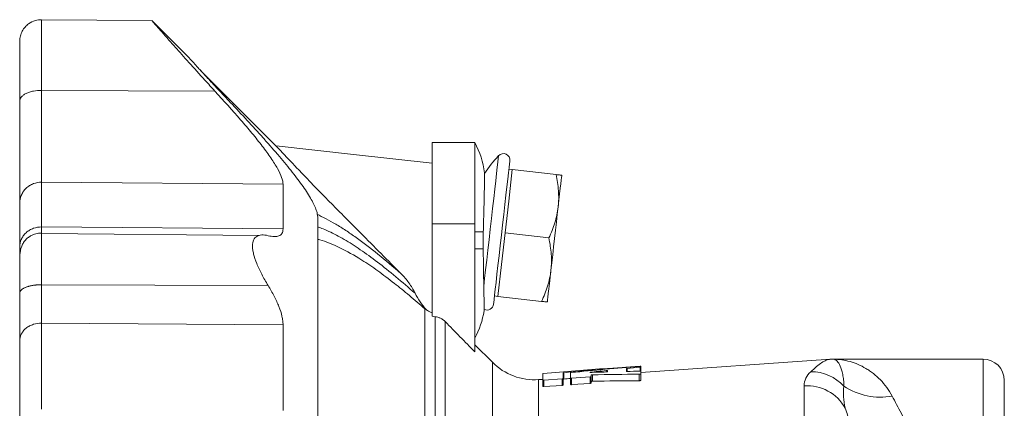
# Model space of a CAD drawing. Header units: millimetres. Extents: x 40 to 830, y -197 to 826.
# Tile 7 of 9: x 45 to 277, y 716 to 808. Entities that reach past the tile are written whole.
import ezdxf

# ---------------------------------------------------------------- set-up
doc = ezdxf.new("R2010")
doc.units = ezdxf.units.MM

msp = doc.modelspace()

# ---------------------------------------------------------------- linework, layer by layer
at = {"color": 7, "linetype": 'Continuous', "lineweight": 15}
for p, q in [((76.51, 807.51), (50.5, 807.74)), ((84.93, 799.07), (76.52, 807.47)), ((105.68, 778.02), (87.91, 795.79)), ((152.37, 778.89), (142.37, 778.89)), ((142.37, 778.89), (142.37, 759.72)), ((152.37, 778.89), (152.37, 759.72)), ((160.34, 765.06), (161.19, 772.51)), ((161.19, 772.51), (160.4, 772.6)), ((161.19, 772.51), (171.48, 771.34)), ((159.49, 757.61), (160.34, 765.06)), ((142.37, 759.72), (142.37, 738.07)), ((152.37, 759.72), (152.37, 729.66)), ((101.64, 757.04), (50.5, 757.48)), ((158.64, 750.16), (159.49, 757.61)), ((159.49, 757.61), (169.79, 756.44)), ((45.37, 752.93), (45.37, 752.58)), ((157.79, 742.71), (158.64, 750.16)), ((50.5, 745.44), (103.76, 745.26)), ((157, 742.8), (157.79, 742.71)), ((157.79, 742.71), (168.09, 741.53)), ((156.5, 727.2), (152.37, 731.33)), ((235.99, 727.93), (191.37, 724.81)), ((271.87, 727.96), (236.69, 727.96)), ((173.13, 724.73), (173.13, 723.36)), ((174.9, 723.49), (174.9, 724.78)), ((183.57, 725.25), (183.57, 724.97)), ((191.37, 726.31), (183.76, 725.78)), ((188.01, 725.71), (188.01, 725.07)), ((191.37, 726.31), (191.37, 726.3)), ((191.37, 726.3), (191.37, 726.25)), ((191.37, 726.25), (191.37, 726.05)), ((191.37, 726.05), (191.37, 725.1)), ((191.37, 725.1), (191.37, 724.46)), ((168.33, 723.2), (167.38, 723.13)), ((168.33, 723.02), (168.33, 724.56)), ((168.33, 723.02), (168.33, 721.5)), ((172.89, 723.31), (168.57, 723)), ((173.13, 723.36), (173.13, 721.84)), ((174.9, 723.49), (174.9, 721.97)), ((179.46, 723.77), (175.14, 723.47)), ((179.7, 724.21), (179.7, 723.83)), ((179.7, 723.83), (179.7, 722.31)), ((191.37, 724.46), (191.37, 722.94)), ((276.87, 722.96), (276.87, 678.89)), ((168.57, 721.48), (172.89, 721.79)), ((175.14, 721.95), (179.46, 722.25))]:
    msp.add_line(p, q, dxfattribs=at)
at = {"color": 8, "linetype": 'Continuous', "lineweight": 0}
for p, q in [((50.5, 791.13), (91.27, 790.95)), ((50.5, 769.53), (107.29, 769.05)), ((142.37, 759.72), (152.37, 759.72)), ((50.5, 759.02), (107.29, 758.57)), ((45.37, 752.93), (45.37, 752.39)), ((140.65, 677.11), (140.65, 739.76)), ((154.57, 739.62), (154.59, 740.62)), ((50.5, 736.41), (107.29, 736.01)), ((143.03, 737.93), (143.03, 682.42)), ((145.41, 736.76), (145.41, 682.42)), ((156.5, 727.2), (156.5, 705.46)), ((235.99, 727.93), (235.99, 727.93)), ((271.87, 677.68), (271.87, 727.96)), ((173.28, 724.75), (173.28, 723.25)), ((179.52, 724.85), (179.52, 724.81)), ((183.24, 725.24), (183.24, 724.93)), ((188.16, 725.74), (188.16, 725.05)), ((191.22, 726.29), (191.22, 726.25)), ((191.22, 726.03), (191.22, 725.12)), ((167.38, 723.13), (167.38, 701.94)), ((168.57, 723), (168.57, 721.48)), ((172.89, 723.31), (172.89, 721.79)), ((175.14, 723.47), (175.14, 721.95)), ((179.46, 723.77), (179.46, 722.25)), ((180.03, 724.26), (180.03, 722.75)), ((191.04, 724.4), (191.04, 722.88)), ((229.81, 412.33), (229.81, 721.66))]:
    msp.add_line(p, q, dxfattribs=at)
at = {"color": 7, "linetype": 'Continuous', "lineweight": 15, "flags": 128}
for points in [[(142.37, 774.01), (123.88, 776.05), (105.68, 778.05)], [(156.78, 740.84), (156.78, 740.89), (156.82, 741.25), (156.9, 741.96), (157.02, 743), (157.18, 744.36), (157.36, 746), (157.58, 747.89), (157.82, 749.99), (158.08, 752.26), (158.35, 754.64), (158.63, 757.08), (158.91, 759.54), (159.18, 761.96), (159.45, 764.29), (159.7, 766.48), (159.93, 768.48), (160.13, 770.25), (160.3, 771.76), (160.44, 772.96), (160.54, 773.84), (160.6, 774.38), (160.62, 774.56)], [(171.97, 763.74), (172.15, 765.36), (172.32, 766.82), (172.46, 768.11), (172.59, 769.19), (172.69, 770.05), (172.76, 770.68), (172.8, 771.06), (172.81, 771.19)], [(170.27, 748.83), (170.47, 750.58), (170.68, 752.43), (170.9, 754.34), (171.12, 756.28), (171.34, 758.23), (171.56, 760.14), (171.77, 761.99), (171.97, 763.74)], [(169.42, 741.38), (169.43, 741.51), (169.48, 741.89), (169.55, 742.52), (169.65, 743.38), (169.77, 744.46), (169.92, 745.75), (170.08, 747.21), (170.27, 748.83)]]:
    msp.add_lwpolyline(points, dxfattribs=at)
at = {"color": 8, "linetype": 'Continuous', "lineweight": 0, "flags": 128}
for points in [[(154.47, 745.08), (154.68, 746.91), (154.92, 748.96), (155.17, 751.19), (155.44, 753.55), (155.72, 756), (156, 758.49), (156.28, 760.97), (156.56, 763.39), (156.82, 765.71), (157.07, 767.87), (157.3, 769.84), (157.49, 771.58), (157.66, 773.05), (157.79, 774.23), (157.89, 775.08), (157.95, 775.6), (157.97, 775.78)], [(152.37, 757.89), (152.7, 757.89), (153.01, 757.89), (153.29, 757.89), (153.56, 757.89), (153.8, 757.89), (154.01, 757.89), (154.2, 757.89), (154.37, 757.89)], [(152.37, 753.86), (152.69, 753.86), (153, 753.86), (153.28, 753.86), (153.54, 753.86), (153.77, 753.86), (153.99, 753.86), (154.18, 753.86), (154.35, 753.86)]]:
    msp.add_lwpolyline(points, dxfattribs=at)
at = {"color": 7, "linetype": 'Continuous', "lineweight": 15}
for centre, radius, start, end in [((133.62, 768.89), 21.25, 7.6543, 28.0725), ((179.88, 755.29), 30, 136.9162, 147.177), ((159.09, 774.73), 1.53, 353.5, 136.9162), ((155.25, 741.02), 1.53, 244.8459, 353.5), ((133.62, 742.86), 21.25, 331.9275, 350.3528), ((166.4, 737.1), 14, 225, 274), ((236.72, 717.96), 10, 90.1881, 94.9914), ((271.87, 722.96), 5, 0, 90)]:
    msp.add_arc(centre, radius, start, end, dxfattribs=at)
at = {"color": 8, "linetype": 'Continuous', "lineweight": 0}
for centre, radius, start, end in [((236.67, 718.17), 9.78, 89.8908, 93.9791), ((231.56, 714.82), 10.15, 41.6373, 91.1664), ((230.57, 711.62), 10.07, 28.2866, 94.3059), ((247.74, 734.72), 15.71, 236.8636, 280.1575)]:
    msp.add_arc(centre, radius, start, end, dxfattribs=at)
at = {"color": 7, "linetype": 'Continuous', "lineweight": 15}
for centre, major_axis, start_param, end_param in [((251.63, 564.96), (399.72, 0), 1.741786, 1.780346), ((264.54, 564.96), (401.9, 0), 1.75425, 1.799868), ((269.3, 564.96), (402.71, 0), 1.76639, 1.807039), ((282.21, 564.96), (404.89, 0), 1.817754, 1.827222), ((210.42, 564.96), (392.77, 0), 1.640068, 1.649547), ((282.21, 564.96), (404.89, 0), 1.797469, 1.805241), ((210.42, 564.96), (392.77, 0), 1.619705, 1.627516), ((263.91, 564.96), (398.17, 0), 1.796245, 1.800429), ((197.51, 564.96), (390.59, 0), 1.587374, 1.615564), ((196.88, 564.96), (386.85, 0), 1.585904, 1.614365)]:
    msp.add_ellipse(centre, major_axis=major_axis, ratio=0.408268, start_param=start_param, end_param=end_param, dxfattribs=at)
for points, knots in [([(50.5, 807.74), (50.02, 807.7), (48.93, 807.62), (47.6, 806.94), (46.59, 806.02), (45.93, 805.06), (45.46, 803.91), (45.4, 803.07), (45.37, 802.65)], [0, 0, 0, 0, 0.179902, 0.407997, 0.541754, 0.687012, 0.841094, 1, 1, 1, 1]), ([(76.52, 807.46), (76.55, 807.43), (76.62, 807.35), (77.32, 806.54), (78.43, 805.27), (79.96, 803.52), (82.15, 801.04), (85.11, 797.71), (88.33, 794.14), (90.48, 791.8), (91.27, 790.95)], [0, 0, 0, 0, 0.101085, 0.20991, 0.321572, 0.437213, 0.555318, 0.724932, 0.899414, 1, 1, 1, 1]), ([(45.37, 788.59), (45.37, 790.35), (45.37, 792.11), (45.37, 794.6), (45.37, 795.4), (45.37, 796.93), (45.37, 797.65), (45.37, 798.98), (45.37, 799.59), (45.37, 800.66), (45.37, 801.12), (45.37, 801.87), (45.37, 802.16), (45.37, 802.55), (45.37, 802.65), (45.37, 802.65)], [0, 0, 0, 0, 0.25, 0.25, 0.375, 0.375, 0.5, 0.5, 0.625, 0.625, 0.75, 0.75, 0.875, 0.875, 1, 1, 1, 1]), ([(84.93, 799.06), (84.95, 799.03), (85.01, 798.97), (85.49, 798.44), (86.26, 797.6), (87.41, 796.34), (89.02, 794.58), (90.96, 792.48), (92.94, 790.36), (94.24, 788.99), (94.89, 788.3)], [0, 0, 0, 0, 0.0981517, 0.2119065, 0.3233862, 0.4374039, 0.5924336, 0.7519197, 0.8752836, 1, 1, 1, 1]), ([(107.29, 769.05), (107.29, 769.51), (107.18, 770.05), (106.73, 771.28), (106.41, 771.98), (105.76, 773.13), (105.52, 773.53), (105, 774.37), (104.72, 774.8), (103.82, 776.12), (103.14, 777.05), (102.03, 778.51), (101.64, 779), (100.83, 780.01), (100.41, 780.53), (99.13, 782.09), (98.23, 783.15), (95.42, 786.4), (93.4, 788.64), (91.27, 790.95)], [0, 0, 0, 0, 0.125, 0.125, 0.25, 0.25, 0.3125, 0.3125, 0.375, 0.375, 0.5, 0.5, 0.5625, 0.5625, 0.625, 0.625, 0.75, 0.75, 1, 1, 1, 1]), ([(45.37, 764.62), (45.37, 765.49), (45.37, 766.68), (45.37, 769.67), (45.37, 771.48), (45.37, 775.63), (45.37, 777.97), (45.37, 783.04), (45.37, 785.77), (45.37, 788.59)], [0, 0, 0, 0, 0.25, 0.25, 0.5, 0.5, 0.75, 0.75, 1, 1, 1, 1]), ([(94.89, 788.3), (97.59, 785.44), (100.17, 782.67), (103.19, 779.3), (103.78, 778.64), (104.93, 777.32), (105.5, 776.68), (107.13, 774.77), (108.15, 773.53), (110.05, 771.16), (110.92, 770.01), (112.09, 768.37), (112.46, 767.83), (113.14, 766.8), (113.44, 766.3), (114.28, 764.87), (114.71, 764.01), (115.08, 763.03), (115.14, 762.84), (115.25, 762.48), (115.3, 762.3), (115.41, 761.79), (115.45, 761.48), (115.45, 761.19)], [0, 0, 0, 0, 0.25, 0.25, 0.3125, 0.3125, 0.375, 0.375, 0.5, 0.5, 0.625, 0.625, 0.6875, 0.6875, 0.75, 0.75, 0.875, 0.875, 0.90625, 0.90625, 0.9375, 0.9375, 1, 1, 1, 1]), ([(135.02, 748.03), (134.26, 748.8), (130.29, 752.8), (125.23, 757.88), (119.85, 763.3), (116.64, 766.57), (113.91, 769.37), (111.7, 771.66), (109.96, 773.49), (108.37, 775.16), (106.9, 776.72), (106.01, 777.66), (105.67, 778.03), (105.68, 778.02), (105.68, 778.02)], [0, 0, 0, 0, 0.066036, 0.344757, 0.439016, 0.533322, 0.626985, 0.685831, 0.745458, 0.804391, 0.86511, 0.940223, 0.977486, 1, 1, 1, 1]), ([(154.67, 770.48), (154.68, 770.75), (154.69, 771.29), (154.69, 771.59), (154.69, 771.55), (154.69, 771.53)], [0, 0, 0, 0, 0.4223904, 0.8560953, 1, 1, 1, 1]), ([(171.48, 771.34), (171.75, 770.07), (171.95, 768.81), (172.13, 766.27), (172.11, 765.01), (171.97, 763.74)], [0, 0, 0, 0, 0.5, 0.5, 1, 1, 1, 1]), ([(171.48, 771.34), (171.89, 771.29), (172.23, 771.26), (172.69, 771.2), (172.81, 771.19), (172.81, 771.19)], [0, 0, 0, 0, 0.5, 0.5, 1, 1, 1, 1]), ([(154.67, 770.48), (154.66, 769.96), (154.65, 769.29), (154.62, 768.03), (154.61, 767.57), (154.59, 766.59), (154.58, 766.08), (154.55, 764.98), (154.54, 764.4), (154.51, 763.19), (154.49, 762.56), (154.46, 761.28), (154.44, 760.62), (154.41, 759.27), (154.39, 758.58), (154.37, 757.89)], [0, 0, 0, 0, 0.25, 0.25, 0.375, 0.375, 0.5, 0.5, 0.625, 0.625, 0.75, 0.75, 0.875, 0.875, 1, 1, 1, 1]), ([(171.97, 763.74), (171.89, 763.1), (171.79, 762.47), (171.52, 761.23), (171.36, 760.62), (170.8, 758.79), (170.33, 757.61), (169.79, 756.44)], [0, 0, 0, 0, 0.25, 0.25, 0.5, 0.5, 1, 1, 1, 1]), ([(115.45, 710.03), (115.45, 716.01), (115.45, 721.66), (115.45, 732.12), (115.45, 736.94), (115.45, 745.6), (115.45, 749.45), (115.45, 756.11), (115.45, 758.92), (115.45, 761.19)], [0, 0, 0, 0, 0.25, 0.25, 0.5, 0.5, 0.75, 0.75, 1, 1, 1, 1]), ([(50.5, 757.59), (50.17, 757.57), (49.42, 757.54), (48.4, 757.19), (47.53, 756.69), (46.84, 756.11), (46.23, 755.36), (45.59, 754.08), (45.36, 752.51), (45.37, 751.41), (45.38, 750.89)], [0, 0, 0, 0, 0.082478, 0.186988, 0.254179, 0.333356, 0.425074, 0.529642, 0.779731, 1, 1, 1, 1]), ([(103.76, 745.26), (103.21, 746.15), (102.71, 747.03), (102.05, 748.32), (101.84, 748.75), (101.45, 749.59), (101.27, 750), (100.78, 751.21), (100.53, 751.96), (100.28, 753.01), (100.21, 753.34), (100.12, 753.98), (100.1, 754.27), (100.1, 755.1), (100.19, 755.57), (100.44, 756.14), (100.55, 756.31), (100.8, 756.59), (100.94, 756.71), (101.26, 756.91), (101.44, 756.98), (101.83, 757.09), (102.04, 757.12), (102.71, 757.16), (103.21, 757.1), (103.76, 756.97)], [0, 0, 0, 0, 0.125, 0.125, 0.1875, 0.1875, 0.25, 0.25, 0.375, 0.375, 0.4375, 0.4375, 0.5, 0.5, 0.625, 0.625, 0.6875, 0.6875, 0.75, 0.75, 0.8125, 0.8125, 0.875, 0.875, 1, 1, 1, 1]), ([(103.76, 756.97), (104.28, 756.84), (104.76, 756.77), (105.41, 756.75), (105.61, 756.76), (105.98, 756.82), (106.16, 756.86), (106.63, 757.05), (106.87, 757.25), (107.12, 757.65), (107.18, 757.81), (107.27, 758.16), (107.29, 758.35), (107.29, 758.57)], [0, 0, 0, 0, 0.25, 0.25, 0.375, 0.375, 0.5, 0.5, 0.75, 0.75, 0.875, 0.875, 1, 1, 1, 1]), ([(169.79, 756.44), (170.05, 755.17), (170.25, 753.9), (170.43, 751.37), (170.41, 750.1), (170.27, 748.83)], [0, 0, 0, 0, 0.5, 0.5, 1, 1, 1, 1]), ([(45.37, 754.37), (45.37, 753.83), (45.37, 753.23), (45.37, 752.96), (45.37, 752.93)], [0, 0, 0, 0, 0.879942, 1, 1, 1, 1]), ([(154.47, 745.08), (154.47, 745.7), (154.46, 746.35), (154.44, 747.39), (154.44, 747.75), (154.43, 748.47), (154.42, 748.84), (154.4, 749.95), (154.39, 750.71), (154.38, 751.87), (154.37, 752.26), (154.36, 753.06), (154.35, 753.46), (154.35, 753.86)], [0, 0, 0, 0, 0.25, 0.25, 0.375, 0.375, 0.5, 0.5, 0.75, 0.75, 0.875, 0.875, 1, 1, 1, 1]), ([(135.02, 748.03), (135.69, 747.36), (136.31, 746.64), (137.13, 745.49), (137.4, 745.09), (137.89, 744.28), (138.12, 743.86), (138.33, 743.44)], [0, 0, 0, 0, 0.5, 0.5, 0.75, 0.75, 1, 1, 1, 1]), ([(170.27, 748.83), (170.2, 748.2), (170.09, 747.57), (169.83, 746.33), (169.67, 745.71), (169.11, 743.89), (168.63, 742.7), (168.09, 741.53)], [0, 0, 0, 0, 0.25, 0.25, 0.5, 0.5, 1, 1, 1, 1]), ([(50.5, 745.44), (50.49, 745.44), (50.41, 745.44), (50.26, 745.43), (50.05, 745.43), (49.83, 745.42), (49.61, 745.41), (49.38, 745.39), (49.13, 745.37), (48.88, 745.34), (48.62, 745.3), (48.36, 745.26), (48.09, 745.21), (47.82, 745.15), (47.54, 745.09), (47.27, 745.01), (47, 744.92), (46.74, 744.82), (46.49, 744.71), (46.25, 744.59), (46.04, 744.46), (45.84, 744.32), (45.68, 744.16), (45.54, 744), (45.44, 743.84), (45.38, 743.67), (45.37, 743.55), (45.37, 743.49)], [0, 0, 0, 0, 0.005526, 0.030141, 0.055922, 0.082928, 0.111219, 0.140856, 0.171899, 0.204408, 0.23844, 0.274049, 0.311284, 0.350186, 0.390787, 0.433109, 0.47716, 0.52293, 0.570393, 0.619498, 0.670175, 0.722324, 0.775825, 0.830527, 0.886257, 0.94282, 1, 1, 1, 1]), ([(45.37, 743.49), (45.37, 742.39), (45.37, 741.32), (45.37, 739.24), (45.37, 738.23), (45.37, 736.33), (45.37, 735.43), (45.37, 733.76), (45.37, 732.99), (45.37, 732.3)], [0, 0, 0, 0, 0.25, 0.25, 0.5, 0.5, 0.75, 0.75, 1, 1, 1, 1]), ([(103.76, 745.26), (104.28, 744.41), (104.76, 743.58), (105.41, 742.34), (105.61, 741.93), (105.98, 741.11), (106.16, 740.7), (106.63, 739.51), (106.87, 738.75), (107.12, 737.67), (107.18, 737.32), (107.27, 736.65), (107.29, 736.32), (107.29, 736.01)], [0, 0, 0, 0, 0.25, 0.25, 0.375, 0.375, 0.5, 0.5, 0.75, 0.75, 0.875, 0.875, 1, 1, 1, 1]), ([(138.33, 743.44), (138.67, 742.73), (139.07, 742.06), (139.95, 740.78), (140.44, 740.18), (140.96, 739.6)], [0, 0, 0, 0, 0.5, 0.5, 1, 1, 1, 1]), ([(154.59, 740.62), (154.57, 741.07), (154.55, 741.66), (154.53, 742.59), (154.52, 742.79), (154.51, 743.2), (154.51, 743.41), (154.49, 744.08), (154.48, 744.56), (154.47, 745.08)], [0, 0, 0, 0, 0.5, 0.5, 0.625, 0.625, 0.75, 0.75, 1, 1, 1, 1]), ([(168.09, 741.53), (168.49, 741.49), (168.83, 741.45), (169.29, 741.4), (169.42, 741.38), (169.42, 741.38)], [0, 0, 0, 0, 0.5, 0.5, 1, 1, 1, 1]), ([(140.96, 739.6), (141.17, 739.43), (141.39, 739.28), (141.86, 739.03), (142.11, 738.93), (142.37, 738.86)], [0, 0, 0, 0, 0.5, 0.5, 1, 1, 1, 1]), ([(154.57, 739.29), (154.57, 739.29), (154.57, 739.23), (154.57, 739.29), (154.57, 739.58), (154.57, 739.62)], [0, 0, 0, 0, 0.009178, 0.857952, 1, 1, 1, 1]), ([(154.6, 739.63), (154.6, 739.63), (154.6, 739.55), (154.61, 739.82), (154.59, 740.36), (154.59, 740.62)], [0, 0, 0, 0, 0.016565, 0.52462, 1, 1, 1, 1]), ([(143.03, 737.93), (143.25, 737.91), (143.47, 737.86), (143.91, 737.74), (144.12, 737.65), (144.52, 737.45), (144.72, 737.34), (145.08, 737.07), (145.26, 736.92), (145.41, 736.76)], [0, 0, 0, 0, 0.25, 0.25, 0.5, 0.5, 0.75, 0.75, 1, 1, 1, 1]), ([(173.28, 724.75), (173.23, 724.75), (173.2, 724.75), (173.14, 724.74), (173.13, 724.73), (173.13, 724.73)], [0, 0, 0, 0, 0.5, 0.5, 1, 1, 1, 1]), ([(174.9, 724.78), (174.9, 724.78), (174.91, 724.78), (174.97, 724.79), (175, 724.8), (175.05, 724.8)], [0, 0, 0, 0, 0.5, 0.5, 1, 1, 1, 1]), ([(179.52, 724.81), (179.48, 724.81), (179.44, 724.81), (179.39, 724.82), (179.38, 724.82), (179.38, 724.83), (179.39, 724.83), (179.44, 724.84), (179.48, 724.85), (179.52, 724.85)], [0, 0, 0, 0, 0.25, 0.25, 0.5, 0.5, 0.75, 0.75, 1, 1, 1, 1]), ([(183.24, 725.24), (183.31, 725.25), (183.4, 725.26), (183.53, 725.26), (183.57, 725.26), (183.57, 725.25)], [0, 0, 0, 0, 0.5, 0.5, 1, 1, 1, 1]), ([(183.57, 724.97), (183.57, 724.96), (183.53, 724.95), (183.4, 724.94), (183.31, 724.93), (183.24, 724.93)], [0, 0, 0, 0, 0.5, 0.5, 1, 1, 1, 1]), ([(183.61, 725.77), (183.64, 725.77), (183.68, 725.78), (183.73, 725.78), (183.76, 725.78), (183.76, 725.78), (183.76, 725.78)], [0, 0, 0, 0, 0.285994, 0.572769, 0.859039, 1, 1, 1, 1]), ([(183.68, 725.78), (183.68, 725.78), (183.66, 725.77), (183.64, 725.77), (183.61, 725.77)], [0, 0, 0, 0, 0.00417, 1, 1, 1, 1]), ([(188.16, 725.74), (188.11, 725.73), (188.08, 725.73), (188.02, 725.72), (188.01, 725.72), (188.01, 725.71)], [0, 0, 0, 0, 0.5, 0.5, 1, 1, 1, 1]), ([(188.01, 725.07), (188.01, 725.06), (188.02, 725.06), (188.08, 725.05), (188.11, 725.05), (188.16, 725.05)], [0, 0, 0, 0, 0.5, 0.5, 1, 1, 1, 1]), ([(191.04, 726.23), (191.11, 726.24), (191.2, 726.25), (191.33, 726.25), (191.37, 726.25), (191.37, 726.25)], [0, 0, 0, 0, 0.5, 0.5, 1, 1, 1, 1]), ([(191.37, 726.3), (191.37, 726.3), (191.35, 726.3), (191.3, 726.29), (191.26, 726.29), (191.22, 726.29)], [0, 0, 0, 0, 0.5, 0.5, 1, 1, 1, 1]), ([(191.37, 726.05), (191.37, 726.05), (191.35, 726.05), (191.3, 726.04), (191.26, 726.03), (191.22, 726.03)], [0, 0, 0, 0, 0.5, 0.5, 1, 1, 1, 1]), ([(191.22, 725.12), (191.26, 725.12), (191.3, 725.12), (191.35, 725.11), (191.37, 725.11), (191.37, 725.1)], [0, 0, 0, 0, 0.5, 0.5, 1, 1, 1, 1]), ([(168.33, 724.56), (168.33, 724.56), (168.34, 724.57), (168.4, 724.57), (168.43, 724.58), (168.48, 724.58)], [0, 0, 0, 0, 0.5, 0.5, 1, 1, 1, 1]), ([(168.57, 723), (168.51, 723), (168.44, 723), (168.35, 723.01), (168.33, 723.01), (168.33, 723.02)], [0, 0, 0, 0, 0.5, 0.5, 1, 1, 1, 1]), ([(173.13, 723.36), (173.13, 723.35), (173.1, 723.34), (173.01, 723.32), (172.95, 723.31), (172.89, 723.31)], [0, 0, 0, 0, 0.5, 0.5, 1, 1, 1, 1]), ([(173.13, 723.22), (173.13, 723.23), (173.14, 723.23), (173.2, 723.24), (173.23, 723.24), (173.28, 723.25)], [0, 0, 0, 0, 0.5, 0.5, 1, 1, 1, 1]), ([(175.14, 723.47), (175.08, 723.46), (175.01, 723.46), (174.93, 723.47), (174.9, 723.48), (174.9, 723.49)], [0, 0, 0, 0, 0.5, 0.5, 1, 1, 1, 1]), ([(179.7, 723.83), (179.7, 723.82), (179.67, 723.81), (179.59, 723.79), (179.52, 723.78), (179.46, 723.77)], [0, 0, 0, 0, 0.5, 0.5, 1, 1, 1, 1]), ([(179.46, 722.25), (179.52, 722.26), (179.59, 722.27), (179.67, 722.29), (179.7, 722.3), (179.7, 722.31)], [0, 0, 0, 0, 0.5, 0.5, 1, 1, 1, 1]), ([(180.03, 724.26), (179.96, 724.26), (179.87, 724.25), (179.74, 724.23), (179.7, 724.22), (179.7, 724.21)], [0, 0, 0, 0, 0.5, 0.5, 1, 1, 1, 1]), ([(179.7, 722.69), (179.7, 722.7), (179.74, 722.72), (179.87, 722.74), (179.96, 722.74), (180.03, 722.75)], [0, 0, 0, 0, 0.5, 0.5, 1, 1, 1, 1]), ([(191.37, 724.46), (191.37, 724.45), (191.33, 724.43), (191.2, 724.41), (191.11, 724.4), (191.04, 724.4)], [0, 0, 0, 0, 0.5, 0.5, 1, 1, 1, 1]), ([(191.04, 722.88), (191.11, 722.88), (191.2, 722.89), (191.33, 722.91), (191.37, 722.92), (191.37, 722.94)], [0, 0, 0, 0, 0.5, 0.5, 1, 1, 1, 1]), ([(168.33, 721.5), (168.33, 721.49), (168.35, 721.49), (168.44, 721.48), (168.51, 721.48), (168.57, 721.48)], [0, 0, 0, 0, 0.5, 0.5, 1, 1, 1, 1]), ([(172.89, 721.79), (172.95, 721.79), (173.01, 721.8), (173.1, 721.82), (173.13, 721.83), (173.13, 721.84)], [0, 0, 0, 0, 0.5, 0.5, 1, 1, 1, 1]), ([(174.9, 721.97), (174.9, 721.96), (174.93, 721.95), (175.01, 721.94), (175.08, 721.94), (175.14, 721.95)], [0, 0, 0, 0, 0.5, 0.5, 1, 1, 1, 1])]:
    msp.add_open_spline(points, degree=3, knots=knots, dxfattribs=at)
at = {"color": 8, "linetype": 'Continuous', "lineweight": 0}
for points, knots in [([(50.5, 791.13), (50.5, 792.16), (50.5, 793.2), (50.5, 795.25), (50.5, 796.26), (50.5, 798.22), (50.5, 799.17), (50.5, 800.98), (50.5, 801.83), (50.5, 803.41), (50.5, 804.13), (50.5, 805.39), (50.5, 805.93), (50.5, 806.82), (50.5, 807.16), (50.5, 807.62), (50.5, 807.74), (50.5, 807.74)], [0, 0, 0, 0, 0.125, 0.125, 0.25, 0.25, 0.375, 0.375, 0.5, 0.5, 0.625, 0.625, 0.75, 0.75, 0.875, 0.875, 1, 1, 1, 1]), ([(45.37, 788.59), (45.37, 788.89), (45.48, 789.22), (45.86, 789.69), (46.01, 789.84), (46.4, 790.13), (46.62, 790.27), (47.13, 790.52), (47.4, 790.63), (47.99, 790.82), (48.3, 790.89), (49.25, 791.08), (49.9, 791.13), (50.5, 791.13)], [0, 0, 0, 0, 0.25, 0.25, 0.375, 0.375, 0.5, 0.5, 0.625, 0.625, 0.75, 0.75, 1, 1, 1, 1]), ([(50.5, 791.13), (50.5, 788.58), (50.5, 786.12), (50.5, 781.56), (50.5, 779.45), (50.5, 775.71), (50.5, 774.08), (50.5, 771.38), (50.5, 770.31), (50.5, 769.53)], [0, 0, 0, 0, 0.25, 0.25, 0.5, 0.5, 0.75, 0.75, 1, 1, 1, 1]), ([(154.67, 770.48), (154.67, 770.83), (154.67, 771.46), (154.67, 771.78), (154.67, 771.73), (154.67, 771.72)], [0, 0, 0, 0, 0.4959875, 0.8801603, 1, 1, 1, 1]), ([(45.37, 764.62), (45.37, 765.2), (45.48, 765.83), (45.86, 766.74), (46.01, 767.04), (46.4, 767.6), (46.62, 767.87), (47.13, 768.35), (47.4, 768.56), (47.99, 768.93), (48.3, 769.08), (49.25, 769.43), (49.9, 769.53), (50.5, 769.53)], [0, 0, 0, 0, 0.25, 0.25, 0.375, 0.375, 0.5, 0.5, 0.625, 0.625, 0.75, 0.75, 1, 1, 1, 1]), ([(115.2, 762.01), (116.63, 761.37), (118.12, 760.59), (120.44, 759.22), (121.23, 758.73), (122.84, 757.67), (123.66, 757.11), (127.8, 754.16), (131.31, 751.31), (135.02, 748.03)], [0, 0, 0, 0, 0.25, 0.25, 0.375, 0.375, 0.5, 0.5, 1, 1, 1, 1]), ([(45.37, 754.37), (45.37, 754.92), (45.48, 755.51), (45.86, 756.38), (46.01, 756.66), (46.4, 757.19), (46.62, 757.45), (47.13, 757.9), (47.4, 758.1), (47.99, 758.45), (48.3, 758.59), (49.25, 758.93), (49.9, 759.03), (50.5, 759.02)], [0, 0, 0, 0, 0.25, 0.25, 0.375, 0.375, 0.5, 0.5, 0.625, 0.625, 0.75, 0.75, 1, 1, 1, 1]), ([(50.5, 757.48), (50.5, 757.5), (50.5, 757.66), (50.5, 758.38), (50.5, 759.02)], [0, 0, 0, 0, 0.119261, 1, 1, 1, 1]), ([(50.5, 745.44), (50.5, 746.82), (50.5, 749.66), (50.5, 753.18), (50.5, 755.68), (50.5, 757.07), (50.5, 757.63), (50.5, 757.54), (50.5, 757.52)], [0, 0, 0, 0, 0.199143, 0.408512, 0.622316, 0.789305, 0.951891, 1, 1, 1, 1]), ([(115.45, 759.04), (116.31, 758.72), (118.27, 757.98), (121.61, 756.17), (125.42, 753.76), (129.49, 750.81), (133.78, 747.4), (136.81, 744.76), (138.33, 743.44)], [0, 0, 0, 0, 0.133822, 0.303384, 0.47536, 0.648227, 0.823701, 1, 1, 1, 1]), ([(140.65, 739.76), (139.42, 740.82), (136.97, 742.95), (133.27, 745.95), (129.52, 748.77), (125.17, 751.71), (120.56, 754.3), (117.2, 755.69), (115.6, 756.07), (115.45, 756.1)], [0, 0, 0, 0, 0.126674, 0.253345, 0.399264, 0.545177, 0.761144, 0.977071, 1, 1, 1, 1]), ([(45.37, 750.89), (45.37, 750.58), (45.37, 749.66), (45.37, 747.15), (45.37, 744.69), (45.37, 743.49)], [0, 0, 0, 0, 0.206938, 0.613888, 1, 1, 1, 1]), ([(50.5, 736.41), (50.5, 737.53), (50.5, 738.9), (50.5, 741.96), (50.5, 743.67), (50.5, 745.44)], [0, 0, 0, 0, 0.5, 0.5, 1, 1, 1, 1]), ([(45.37, 732.3), (45.37, 732.78), (45.48, 733.31), (45.86, 734.07), (46.01, 734.32), (46.4, 734.79), (46.62, 735.02), (47.13, 735.42), (47.4, 735.6), (47.99, 735.9), (48.3, 736.03), (49.25, 736.33), (49.9, 736.41), (50.5, 736.41)], [0, 0, 0, 0, 0.25, 0.25, 0.375, 0.375, 0.5, 0.5, 0.625, 0.625, 0.75, 0.75, 1, 1, 1, 1]), ([(231.36, 724.97), (231.87, 725.43), (232.32, 725.84), (233.15, 726.55), (233.54, 726.85), (234.28, 727.35), (234.63, 727.54), (235.32, 727.82), (235.66, 727.9), (235.99, 727.93)], [0, 0, 0, 0, 0.25, 0.25, 0.5, 0.5, 0.75, 0.75, 1, 1, 1, 1]), ([(250.51, 719.25), (250.11, 719.99), (249.68, 720.68), (248.75, 721.95), (248.25, 722.53), (247.2, 723.61), (246.65, 724.1), (245.8, 724.77), (245.5, 724.99), (244.92, 725.39), (244.62, 725.58), (243.12, 726.47), (241.87, 727), (239.95, 727.55), (239.31, 727.69), (238, 727.88), (237.35, 727.94), (236.69, 727.95)], [0, 0, 0, 0, 0.125, 0.125, 0.25, 0.25, 0.375, 0.375, 0.4375, 0.4375, 0.5, 0.5, 0.75, 0.75, 0.875, 0.875, 1, 1, 1, 1]), ([(236.69, 727.95), (236.98, 727.92), (237.27, 727.77), (237.81, 727.22), (238.07, 726.82), (238.53, 725.79), (238.73, 725.15), (238.96, 723.97), (239.02, 723.54), (239.12, 722.61), (239.15, 722.11), (239.15, 721.56)], [0, 0, 0, 0, 0.25, 0.25, 0.5, 0.5, 0.75, 0.75, 0.875, 0.875, 1, 1, 1, 1]), ([(250.51, 719.25), (251.18, 717.99), (251.9, 716.63), (253.42, 713.74), (254.23, 712.21), (255.28, 710.2), (255.49, 709.79), (255.92, 708.97), (256.14, 708.55), (256.8, 707.29), (257.24, 706.44), (258.59, 703.85), (259.5, 702.08), (260.9, 699.36), (261.38, 698.44), (262.33, 696.58), (262.81, 695.64), (264.25, 692.82), (265.21, 690.93), (267.13, 687.15), (268.08, 685.25), (269.52, 682.39), (270, 681.44), (270.94, 679.55), (271.41, 678.61), (271.87, 677.68)], [0, 0, 0, 0, 0.125, 0.125, 0.25, 0.25, 0.28125, 0.28125, 0.3125, 0.3125, 0.375, 0.375, 0.5, 0.5, 0.5625, 0.5625, 0.625, 0.625, 0.75, 0.75, 0.875, 0.875, 0.9375, 0.9375, 1, 1, 1, 1]), ([(261.57, 655.55), (261.36, 656.15), (261.15, 656.75), (260.72, 657.97), (260.5, 658.59), (259.85, 660.44), (259.4, 661.69), (258.06, 665.48), (257.14, 668.06), (255.73, 672.01), (255.25, 673.34), (254.29, 676.03), (253.8, 677.37), (252.35, 681.4), (251.38, 684.08), (249.93, 688.08), (249.44, 689.41), (248.71, 691.4), (248.47, 692.06), (247.98, 693.39), (247.74, 694.05), (246.53, 697.35), (245.59, 699.91), (243.74, 704.9), (242.83, 707.32), (241.73, 710.27), (241.52, 710.85), (241.08, 712), (240.87, 712.57), (240.24, 714.25), (239.83, 715.34), (239.43, 716.39)], [0, 0, 0, 0, 0.03125, 0.03125, 0.0625, 0.0625, 0.125, 0.125, 0.25, 0.25, 0.3125, 0.3125, 0.375, 0.375, 0.5, 0.5, 0.5625, 0.5625, 0.59375, 0.59375, 0.625, 0.625, 0.75, 0.75, 0.875, 0.875, 0.90625, 0.90625, 0.9375, 0.9375, 1, 1, 1, 1])]:
    msp.add_open_spline(points, degree=3, knots=knots, dxfattribs=at)
for points in [[(50.5, 769.53), (50.5, 766.76), (50.5, 763.24), (50.5, 759.02)], [(50.5, 716.2), (50.5, 723.5), (50.5, 730.27), (50.5, 736.41)], [(229.81, 721.66), (229.81, 722.95), (230.34, 724.05), (231.36, 724.97)], [(239.15, 721.56), (238.94, 720.02), (239.01, 718.29), (239.43, 716.39)]]:
    msp.add_open_spline(points, degree=3, dxfattribs=at)
at = {"color": 7, "linetype": 'Continuous', "lineweight": 15}
for points in [[(107.29, 769.05), (107.29, 766.29), (107.29, 762.77), (107.29, 758.57)], [(45.37, 764.62), (45.37, 761.92), (45.37, 758.48), (45.37, 754.37)], [(154.35, 753.86), (154.33, 755.21), (154.34, 756.55), (154.37, 757.89)], [(140.96, 739.6), (140.85, 739.65), (140.75, 739.7), (140.65, 739.76)], [(142.37, 738.07), (142.59, 738), (142.81, 737.96), (143.03, 737.93)], [(145.41, 736.76), (147.73, 734.39), (150.05, 732.03), (152.37, 729.66)], [(107.29, 715.84), (107.29, 723.13), (107.29, 729.89), (107.29, 736.01)], [(45.37, 712.57), (45.37, 719.7), (45.37, 726.31), (45.37, 732.3)]]:
    msp.add_open_spline(points, degree=3, dxfattribs=at)

doc.saveas('drawing.dxf')
